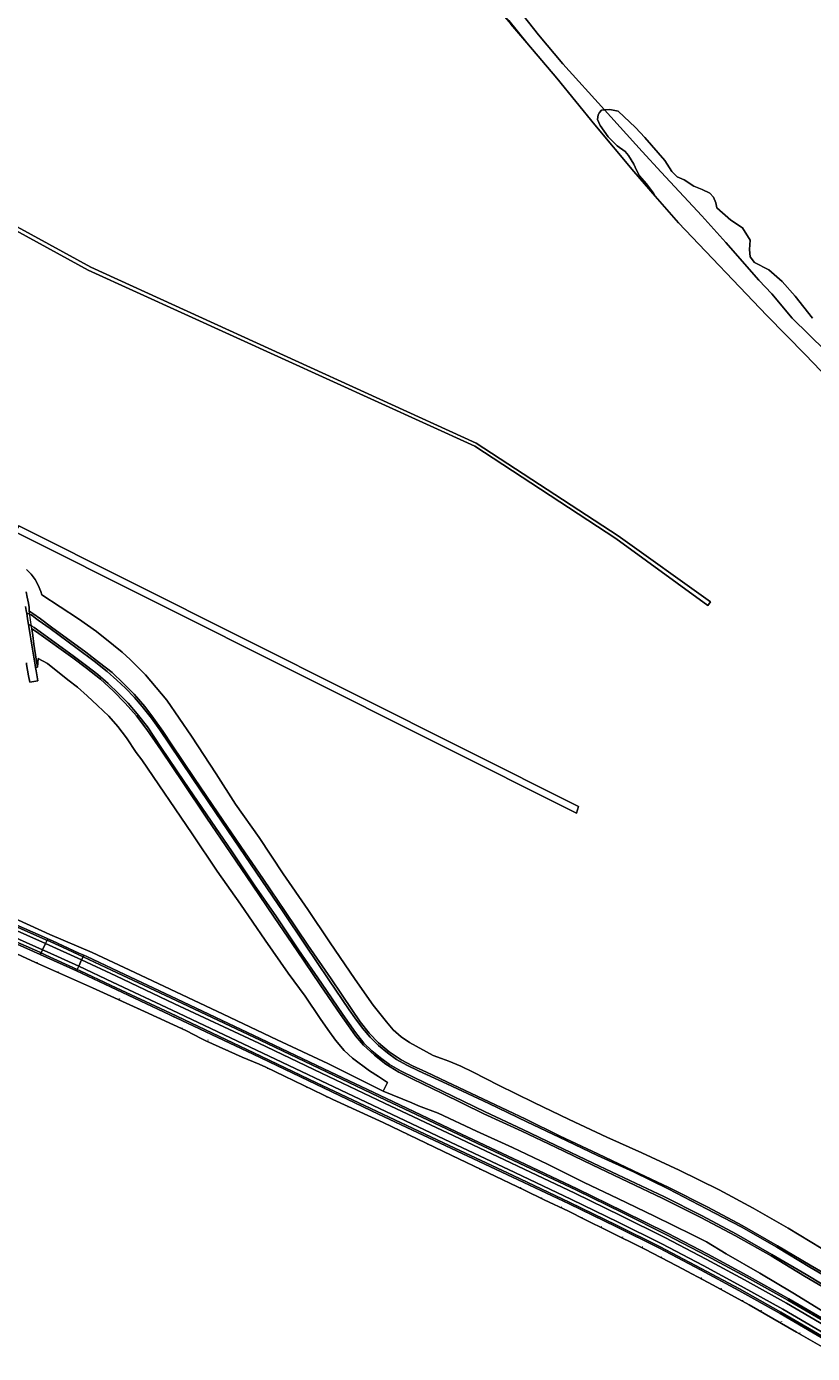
# Model space of a CAD drawing. Header units: metres. Extents: x 200176 to 205485, y 394066 to 399855.
# Tile 22 of 230: x 201794 to 202077, y 395791 to 396270. Entities that reach past the tile are written whole.
import ezdxf
from ezdxf.enums import TextEntityAlignment as Align

# ---------------------------------------------------------------- set-up
doc = ezdxf.new("R2010")
doc.units = ezdxf.units.M
doc.layers.get('0').update_dxf_attribs({"lineweight": 25})
for name, color, linetype, lineweight in [('B-WE-GR-BOOM-S', 90, 'Continuous', 25), ('B-WE-GR-BOUWLAND-GV', 80, 'Continuous', 13), ('B-WE-GR-GRAS-GV', 60, 'Continuous', 13), ('B-WE-GR-STRUIK-GV', 90, 'Continuous', 13), ('B-WE-GW-TALUD_KRUIN-G', 90, 'Continuous', 18), ('B-WE-IE-TERREINAFSCHEIDING_KUNSTMATIG_HEKWERK-G', 20, 'IE-TERREINAFSCHEIDING-KUNSTMATIG', 18), ('B-WE-OG-TERREIN_CULTUURSCHEIDING-GV', 7, 'Continuous', 18), ('B-WE-OG-TOPOGRAFIE-T18', 10, 'Continuous', 18), ('B-WE-OG-WATER-GV', 130, 'Continuous', 18), ('B-WE-OG-WEG-GV', 7, 'Continuous', 18), ('B-WE-RI-GWA_RIOOLPUT-S', 30, 'Continuous', 25), ('B-WE-VH-VERHARDING_ASFALT-GV', 252, 'Continuous', 18), ('B-WE-VH-VERHARDING_BETON-GV', 252, 'Continuous', 18), ('B-WE-VH-VERHARDING_OPEN-GV', 252, 'Continuous', 18), ('B-WE-VH-VERHARDING_PUIN-GV', 252, 'Continuous', 18)]:
    doc.layers.add(name, color=color, linetype=linetype, lineweight=lineweight)
doc.styles.add('NLCS-ISO', font='NLCS-ISO.ttf')
doc.styles.add('NLCS-ISO-M20-T18', font='NLCS-ISO.ttf', dxfattribs={"height": 0.036})
doc.linetypes.add('IE-TERREINAFSCHEIDING-KUNSTMATIG', pattern='A,4,[82,NLCS.shx,S=0.75,R=90,X=0,Y=0],4,-2', length=10)

# ---------------------------------------------------------------- blocks, each defined once
blk = doc.blocks.new('SRI-PUT_INSPECTIEPUT_RIOOLPUT-SO')
at = {"color": 0, "linetype": 'ByBlock', "lineweight": 18}
blk.add_lwpolyline([(-1, -1), (1, -1), (1, 1), (-1, 1)], close=True, dxfattribs=at)
at = {"color": 0, "linetype": 'ByBlock', "lineweight": 18, "style": 'NLCS-ISO'}
blk.add_text('r', height=1.5, dxfattribs=at).set_placement((0, 0), align=Align.MIDDLE_CENTER)
blk = doc.blocks.new('SGR-BOOM_01-SO')
at = {"linetype": 'ByBlock', "lineweight": 18}
h = blk.add_hatch(color=0, dxfattribs=at)
h.dxf.hatch_style = 1
edge = h.paths.add_edge_path()
edge.add_arc((0, 0), 0.25, 0, 360)
at = {"color": 0, "linetype": 'ByBlock', "lineweight": 18}
for radius in [2, 0.25]:
    blk.add_circle((0, 0), radius, dxfattribs=at)

msp = doc.modelspace()

# ---------------------------------------------------------------- linework, layer by layer
at = {"layer": 'B-WE-GR-BOUWLAND-GV', "flags": 128}
for points in [[(202085.704, 396139.944), (202074.901, 396151.251), (202060.983, 396165.379), (202029.034, 396198.751), (202020.654, 396208.415), (202012.966, 396217.28), (201998.912, 396234.174), (201985.273, 396250.93), (201974.364, 396263.64), (201968.601, 396270.356)], [(201738.703, 396225.679), (201817.205, 396182.816), (201956.148, 396119.302), (202007.387, 396085.9), (202040.566, 396062.166), (202039.671, 396060.886), (202006.514, 396084.947), (201955.635, 396118.284), (201816.252, 396181.705), (201737.83, 396224.647)], [(201793.974, 396073.764), (201795.698, 396072.124), (201797.095, 396070.243), (201798.141, 396068.202), (201799.119, 396065.94), (201799.51, 396064.735), (201812.725, 396056.078), (201819.178, 396051.432), (201825.376, 396046.508), (201828.419, 396044.03), (201831.317, 396041.35), (201836.884, 396035.794), (201844.607, 396026.688), (201853.424, 396013.71), (201862.416, 396000.091), (201869.294, 395989.155), (201877.921, 395977.234), (201886.589, 395964.155), (201895.458, 395951.196), (201903.297, 395939.586), (201912.503, 395926.022), (201918.926, 395916.705), (201921.398, 395913.749), (201923.802, 395910.694), (201926.203, 395907.837), (201929.062, 395905.376), (201932.049, 395903.271), (201940.638, 395898.639), (201943.639, 395897.501), (201946.274, 395896.581), (201950.587, 395894.744), (201955.064, 395892.604), (201964.141, 395887.92), (201976.931, 395881.61), (201989.671, 395875.475), (202003.27, 395869.171), (202015.822, 395863.558), (202029.29, 395857.322), (202043.748, 395850.174), (202056.008, 395843.551), (202068.642, 395836.32), (202080.504, 395829.127)], [(201786.877, 395949.367), (201802.359, 395942.278), (201817.607, 395935.697), (201833.019, 395928.478), (201864.842, 395913.463), (201884.4, 395904.232), (201902.671, 395895.761), (201922.558, 395885.749), (201924.172, 395888.844), (201920.865, 395891.014), (201917.717, 395893.051), (201911.525, 395897.685), (201908.53, 395900.433), (201905.447, 395904.122), (201902.664, 395908.002), (201899.866, 395911.996), (201894.442, 395920.046), (201888.316, 395928.267), (201880.061, 395940.227), (201871.15, 395953.198), (201862.755, 395965.093), (201853.74, 395978.493), (201835.512, 396005.142), (201833.553, 396007.894), (201829.98, 396013.1), (201826.867, 396017.179), (201823.697, 396020.948), (201819.617, 396024.767), (201815.913, 396028.301), (201812.422, 396031.416), (201808.855, 396034.072), (201801.564, 396039.982), (201798.23, 396041.728), (201797.96, 396038.55), (201797.276, 396038.441), (201797.467, 396037.242), (201798.039, 396033.667), (201795.166, 396033.18), (201794.751, 396035.527), (201794.361, 396037.56), (201794.028, 396039.567), (201793.927, 396040.154)], [(202085.126, 395791.187), (202071.603, 395798.844), (202054.547, 395808.709), (202041.569, 395815.776), (202028.472, 395822.754), (202017.005, 395828.745), (202003.597, 395835.429), (201995.313, 395839.462), (201989.457, 395842.506), (201980.622, 395846.616), (201973.537, 395850.056), (201947.334, 395862.609), (201922.598, 395874.428), (201904.441, 395882.77), (201886.983, 395891.137), (201880.3, 395894.34), (201877.911, 395895.485), (201871.798, 395898.03), (201858.694, 395903.89), (201857.256, 395904.616), (201851.4, 395907.571), (201836.577, 395914.508), (201817.788, 395923.017), (201797.196, 395932.086), (201783.928, 395938.308)]]:
    msp.add_lwpolyline(points, dxfattribs=at)
msp.add_lwpolyline([(201789.935, 396087.376), (201791.206, 396089.602), (201992.977, 395988.32), (201992.356, 395985.915)], close=True, dxfattribs=at)
at = {"layer": 'B-WE-GR-GRAS-GV', "flags": 128}
msp.add_lwpolyline([(201961.054, 396279.276), (201968.601, 396270.356), (201974.364, 396263.64), (201967.959, 396271.767)], close=True, dxfattribs=at)
for points in [[(202080.504, 395829.127), (202068.642, 395836.32), (202056.008, 395843.551), (202043.748, 395850.174), (202029.29, 395857.322), (202015.822, 395863.558), (202003.27, 395869.171), (201989.671, 395875.475), (201976.931, 395881.61), (201964.141, 395887.92), (201955.064, 395892.604), (201950.587, 395894.744), (201946.274, 395896.581), (201943.639, 395897.501), (201940.638, 395898.639), (201932.049, 395903.271), (201929.062, 395905.376), (201926.203, 395907.837), (201923.802, 395910.694), (201921.398, 395913.749), (201918.926, 395916.705), (201912.503, 395926.022), (201903.297, 395939.586), (201895.458, 395951.196), (201886.589, 395964.155), (201877.921, 395977.234), (201869.294, 395989.155), (201862.416, 396000.091), (201853.424, 396013.71), (201844.607, 396026.688), (201836.884, 396035.794), (201831.317, 396041.35), (201828.419, 396044.03), (201825.376, 396046.508), (201819.178, 396051.432), (201812.725, 396056.078), (201799.51, 396064.735), (201799.119, 396065.94), (201798.141, 396068.202), (201797.095, 396070.243), (201795.698, 396072.124), (201793.974, 396073.764)], [(201793.879, 396065.816), (201794.219, 396063.807), (201794.652, 396061.696), (201794.902, 396060.085), (201794.912, 396058.871), (201795.525, 396058.439), (201796.236, 396057.931), (201798.995, 396055.996), (201803.022, 396053.044), (201815.35, 396044.045), (201820.35, 396040.16), (201824.81, 396036.625), (201828.825, 396032.893), (201832.783, 396028.824), (201836.651, 396024.366), (201839.795, 396020.177), (201843.083, 396015.488), (201846.411, 396010.601), (201854.605, 395998.518), (201862.937, 395986.141), (201871.283, 395974.008), (201879.407, 395962.029), (201887.221, 395950.546), (201895.478, 395938.363), (201903.819, 395926.301), (201911.261, 395915.14), (201914.255, 395910.721), (201917.486, 395906.654), (201920.894, 395903.126), (201924.748, 395899.954), (201929.046, 395897.076), (201933.219, 395894.936), (201938.198, 395892.617), (201945.51, 395889.145), (201960.823, 395881.874), (201974.069, 395875.616), (201986.38, 395869.562), (201999.958, 395863.144), (202012.83, 395857.071), (202025.583, 395850.964), (202039.622, 395843.913), (202052.073, 395837.313), (202064.841, 395830.016), (202076.585, 395823.026), (202088.793, 395815.944)], [(202086.404, 395812.114), (202074.576, 395819.103), (202062.446, 395826.379), (202049.61, 395833.567), (202037.165, 395840.255), (202023.253, 395847.169), (202011.063, 395852.967), (201997.914, 395859.206), (201984.692, 395865.504), (201972.601, 395871.277), (201958.92, 395877.629), (201943.79, 395884.995), (201933.311, 395890.014), (201928.244, 395892.581), (201923.572, 395895.505), (201919.43, 395898.742), (201915.533, 395902.294), (201912.666, 395905.711), (201910.073, 395909.247), (201907.175, 395913.33), (201899.931, 395924.055), (201891.532, 395936.328), (201883.305, 395948.527), (201875.524, 395960.041), (201867.596, 395971.723), (201859.047, 395984.221), (201850.413, 395996.86), (201842.499, 396008.626), (201837.318, 396016.18), (201833.606, 396021.017), (201829.567, 396025.637), (201825.256, 396030.121), (201820.639, 396034.318), (201815.629, 396038.234), (201810.641, 396041.914), (201797.536, 396051.29), (201795.899, 396052.399), (201796.266, 396049.966), (201796.602, 396046.853), (201797.197, 396043.051), (201797.96, 396038.55), (201798.23, 396041.728), (201801.564, 396039.982), (201808.855, 396034.072), (201812.422, 396031.416), (201815.913, 396028.301), (201819.617, 396024.767), (201823.697, 396020.948), (201826.867, 396017.179), (201829.98, 396013.1), (201833.553, 396007.894), (201835.512, 396005.142), (201853.74, 395978.493), (201862.755, 395965.093), (201871.15, 395953.198), (201880.061, 395940.227), (201888.316, 395928.267), (201894.442, 395920.046), (201899.866, 395911.996), (201902.664, 395908.002), (201905.447, 395904.122), (201908.53, 395900.433), (201911.525, 395897.685), (201917.717, 395893.051), (201920.865, 395891.014), (201924.172, 395888.844), (201922.558, 395885.749), (201932.909, 395881.532), (201935.341, 395880.408), (201942.385, 395877.838), (201956.219, 395871.357), (201969.205, 395865.379), (201981.799, 395859.428), (201995.108, 395852.861), (202007.242, 395847.046), (202020.374, 395840.708), (202034.087, 395833.914), (202039.223, 395831.376), (202046.258, 395827.116), (202058.466, 395820.091), (202070.32, 395813.075), (202081.903, 395805.898)]]:
    msp.add_lwpolyline(points, dxfattribs=at)
at = {"layer": 'B-WE-GR-STRUIK-GV', "flags": 128}
for points in [[(202082.098, 396152.695), (202070.126, 396164.468), (202062.692, 396173.213), (202058.052, 396178.162), (202046.13, 396191.721), (202037.56, 396201.275), (202022.861, 396217.099), (202016.001, 396224.565), (202002.394, 396239.552), (202001.33, 396239.382), (202000.563, 396238.558), (202000.123, 396237.734), (201999.935, 396236.048), (202000.784, 396233.869), (202003.673, 396229.796), (202007.028, 396226.522), (202009.832, 396224.476), (202011.037, 396223.12), (202013.009, 396219.892), (202014.001, 396217.721), (202015.008, 396215.772), (202017.456, 396212.936), (202020.055, 396209.49), (202020.654, 396208.415), (202029.034, 396198.751), (202060.983, 396165.379), (202074.901, 396151.251), (202085.704, 396139.944)], [(202077.423, 396164.364), (202071.117, 396172.381), (202066.495, 396177.666), (202061.641, 396181.809), (202056.55, 396184.49), (202054.986, 396186.581), (202054.742, 396189.21), (202054.887, 396192.575), (202052.135, 396196.959), (202047.922, 396199.785), (202042.899, 396204.157), (202042.497, 396206.05), (202041.723, 396208.062), (202040.405, 396209.447), (202037.617, 396210.852), (202034.605, 396212.048), (202031.13, 396214.255), (202028.619, 396215.395), (202026.674, 396217.325), (202024.177, 396221.282), (202016.941, 396229.563), (202013.57, 396233.208), (202007.348, 396239.041), (202004.323, 396239.702), (202002.394, 396239.552), (202016.001, 396224.565), (202022.861, 396217.099), (202037.56, 396201.275), (202046.13, 396191.721), (202058.052, 396178.162), (202062.692, 396173.213), (202070.126, 396164.468), (202082.098, 396152.695)]]:
    msp.add_lwpolyline(points, dxfattribs=at)
at = {"layer": 'B-WE-GW-TALUD_KRUIN-G', "flags": 128}
for points in [[(201883.702, 396363.888), (201890.226, 396356.381), (201914.807, 396329.434), (201938.432, 396304.895), (201952.707, 396289.141), (201961.054, 396279.276), (201967.959, 396271.767), (201974.364, 396263.64), (201985.273, 396250.93), (201998.912, 396234.174), (202012.966, 396217.28), (202020.654, 396208.415)], [(202020.654, 396208.415), (202029.034, 396198.751), (202060.983, 396165.379), (202074.901, 396151.251), (202085.704, 396139.944), (202098.716, 396127.39), (202104.361, 396122.848), (202124.026, 396106.88), (202133.654, 396099.18)], [(201793.879, 396065.816), (201794.219, 396063.807), (201794.652, 396061.696), (201794.902, 396060.085), (201794.912, 396058.871), (201795.525, 396058.439), (201796.236, 396057.931), (201798.995, 396055.996), (201803.022, 396053.044), (201815.35, 396044.045), (201820.35, 396040.16), (201824.81, 396036.625), (201828.825, 396032.893), (201832.783, 396028.824), (201836.651, 396024.366), (201839.795, 396020.177), (201843.083, 396015.488), (201846.411, 396010.601), (201854.605, 395998.518), (201862.937, 395986.141), (201871.283, 395974.008), (201879.407, 395962.029), (201887.221, 395950.546), (201895.478, 395938.363), (201903.819, 395926.301), (201911.261, 395915.14), (201914.255, 395910.721), (201917.486, 395906.654), (201920.894, 395903.126), (201924.748, 395899.954), (201929.046, 395897.076), (201933.219, 395894.936), (201938.198, 395892.617), (201945.51, 395889.145), (201960.823, 395881.874), (201974.069, 395875.616), (201986.38, 395869.562), (201999.958, 395863.144), (202012.83, 395857.071), (202025.583, 395850.964), (202039.622, 395843.913), (202052.073, 395837.313), (202064.841, 395830.016), (202076.585, 395823.026), (202088.793, 395815.944)], [(202086.404, 395812.114), (202074.576, 395819.103), (202062.446, 395826.379), (202049.61, 395833.567), (202037.165, 395840.255), (202023.253, 395847.169), (202011.063, 395852.967), (201997.914, 395859.206), (201984.692, 395865.504), (201972.601, 395871.277), (201958.92, 395877.629), (201943.79, 395884.995), (201933.311, 395890.014), (201928.244, 395892.581), (201923.572, 395895.505), (201919.43, 395898.742), (201915.533, 395902.294), (201912.666, 395905.711), (201910.073, 395909.247), (201907.175, 395913.33), (201899.931, 395924.055), (201891.532, 395936.328), (201883.305, 395948.527), (201875.524, 395960.041), (201867.596, 395971.723), (201859.047, 395984.221), (201850.413, 395996.86), (201842.499, 396008.626), (201837.318, 396016.18), (201833.606, 396021.017), (201829.567, 396025.637), (201825.256, 396030.121), (201820.639, 396034.318), (201815.629, 396038.234), (201810.641, 396041.914), (201797.536, 396051.29), (201795.899, 396052.399), (201796.266, 396049.966), (201796.602, 396046.853), (201797.197, 396043.051), (201797.96, 396038.55)]]:
    msp.add_lwpolyline(points, dxfattribs=at)
at = {"layer": 'B-WE-IE-TERREINAFSCHEIDING_KUNSTMATIG_HEKWERK-G', "flags": 128}
for points in [[(201795.899, 396052.399), (201794.912, 396058.871)], [(201797.96, 396038.55), (201797.197, 396043.051), (201796.602, 396046.853), (201796.266, 396049.966), (201795.899, 396052.399)]]:
    msp.add_lwpolyline(points, dxfattribs=at)
at = {"layer": 'B-WE-OG-TERREIN_CULTUURSCHEIDING-GV', "flags": 128}
for points in [[(201654.335, 396265.446), (201653.79, 396264.338), (201737.83, 396224.647), (201816.252, 396181.705), (201955.635, 396118.284), (202006.514, 396084.947), (202039.671, 396060.886), (202040.566, 396062.166), (202007.387, 396085.9), (201956.148, 396119.302), (201817.205, 396182.816), (201738.703, 396225.679)], [(201789.935, 396087.376), (201992.356, 395985.915), (201992.977, 395988.32), (201791.206, 396089.602)]]:
    msp.add_lwpolyline(points, close=True, dxfattribs=at)
for points in [[(202088.793, 395815.944), (202076.585, 395823.026), (202064.841, 395830.016), (202052.073, 395837.313), (202039.622, 395843.913), (202025.583, 395850.964), (202012.83, 395857.071), (201999.958, 395863.144), (201986.38, 395869.562), (201974.069, 395875.616), (201960.823, 395881.874), (201945.51, 395889.145), (201938.198, 395892.617), (201933.219, 395894.936), (201929.046, 395897.076), (201924.748, 395899.954), (201920.894, 395903.126), (201917.486, 395906.654), (201914.255, 395910.721), (201911.261, 395915.14), (201903.819, 395926.301), (201895.478, 395938.363), (201887.221, 395950.546), (201879.407, 395962.029), (201871.283, 395974.008), (201862.937, 395986.141), (201854.605, 395998.518), (201846.411, 396010.601), (201843.083, 396015.488), (201839.795, 396020.177), (201836.651, 396024.366), (201832.783, 396028.824), (201828.825, 396032.893), (201824.81, 396036.625), (201820.35, 396040.16), (201815.35, 396044.045), (201803.022, 396053.044), (201798.995, 396055.996), (201796.236, 396057.931), (201795.525, 396058.439), (201794.912, 396058.871), (201794.902, 396060.085), (201794.652, 396061.696), (201794.219, 396063.807), (201793.879, 396065.816)], [(201793.624, 396060.492), (201794.003, 396058.326), (201794.051, 396058.04), (201794.774, 396057.853), (201795.414, 396057.564), (201796.03, 396057.185), (201796.58, 396056.761), (201797.224, 396056.259), (201798.225, 396055.562), (201802.523, 396052.493), (201812.28, 396045.375), (201818.362, 396040.757), (201823.029, 396037.069), (201826.552, 396033.958), (201829.656, 396031.018), (201832.881, 396027.655), (201835.698, 396024.453), (201839.082, 396020.235), (201842.106, 396015.999), (201845.516, 396010.863), (201853.724, 395998.648), (201862.193, 395986.107), (201870.649, 395973.674), (201878.858, 395961.675), (201886.472, 395950.344), (201894.627, 395938.364), (201903.027, 395925.834), (201910.354, 395915.059), (201912.38, 395912.171), (201915.154, 395908.449), (201917.905, 395905.248), (201920.965, 395902.269), (201924.099, 395899.613), (201927.423, 395897.205), (201931.105, 395895.151), (201935.389, 395893.094), (201945.515, 395888.353), (201960.709, 395881.291), (201974.403, 395874.658), (201986.08, 395869.207), (201999.872, 395862.512), (202012.819, 395856.664), (202025.345, 395850.507), (202039.169, 395843.318), (202051.651, 395836.8), (202064.535, 395829.453), (202076.449, 395822.351), (202088.599, 395815.22)], [(202086.657, 395812.627), (202075.101, 395819.656), (202062.705, 395826.826), (202049.977, 395834.249), (202037.675, 395840.833), (202023.807, 395847.726), (202011.587, 395853.592), (201998.367, 395859.82), (201984.785, 395866.316), (201972.991, 395871.91), (201959.383, 395878.319), (201944.032, 395885.711), (201933.965, 395890.505), (201929.137, 395892.904), (201924.877, 395895.338), (201921.588, 395897.803), (201918.537, 395900.284), (201915.636, 395903.109), (201912.563, 395906.946), (201910.278, 395910.13), (201908.021, 395913.368), (201900.36, 395924.696), (201892.004, 395936.75), (201884.105, 395948.578), (201876.132, 395960.158), (201868.183, 395971.99), (201859.064, 395985.377), (201850.652, 395997.511), (201842.7, 396009.366), (201837.562, 396017.079), (201833.935, 396021.732), (201830.601, 396025.602), (201827.176, 396029.143), (201823.429, 396032.728), (201819.736, 396035.97), (201815.617, 396039.119), (201810.83, 396042.731), (201798.911, 396051.327), (201796.786, 396052.849), (201795.928, 396053.387), (201795.401, 396053.734), (201794.703, 396053.986), (201794.81, 396053.282), (201795.209, 396050.921), (201795.568, 396048.835), (201795.944, 396046.531), (201796.314, 396044.366), (201796.665, 396042.186), (201796.998, 396040.187), (201797.276, 396038.441), (201797.96, 396038.55), (201797.197, 396043.051), (201796.602, 396046.853), (201796.266, 396049.966), (201795.899, 396052.399), (201797.536, 396051.29), (201810.641, 396041.914), (201815.629, 396038.234), (201820.639, 396034.318), (201825.256, 396030.121), (201829.567, 396025.637), (201833.606, 396021.017), (201837.318, 396016.18), (201842.499, 396008.626), (201850.413, 395996.86), (201859.047, 395984.221), (201867.596, 395971.723), (201875.524, 395960.041), (201883.305, 395948.527), (201891.532, 395936.328), (201899.931, 395924.055), (201907.175, 395913.33), (201910.073, 395909.247), (201912.666, 395905.711), (201915.533, 395902.294), (201919.43, 395898.742), (201923.572, 395895.505), (201928.244, 395892.581), (201933.311, 395890.014), (201943.79, 395884.995), (201958.92, 395877.629), (201972.601, 395871.277), (201984.692, 395865.504), (201997.914, 395859.206), (202011.063, 395852.967), (202023.253, 395847.169), (202037.165, 395840.255), (202049.61, 395833.567), (202062.446, 395826.379), (202074.576, 395819.103), (202086.404, 395812.114)]]:
    msp.add_lwpolyline(points, dxfattribs=at)
at = {"layer": 'B-WE-OG-WATER-GV', "flags": 128}
msp.add_lwpolyline([(201971.334, 396275.746), (201978.649, 396266.537), (201987.37, 396256.074), (202002.394, 396239.552), (202004.323, 396239.702), (202007.348, 396239.041), (202013.57, 396233.208), (202016.941, 396229.563), (202024.177, 396221.282), (202026.674, 396217.325), (202028.619, 396215.395), (202031.13, 396214.255), (202034.605, 396212.048), (202037.617, 396210.852), (202040.405, 396209.447), (202041.723, 396208.062), (202042.497, 396206.05), (202042.899, 396204.157), (202047.922, 396199.785), (202052.135, 396196.959), (202054.887, 396192.575), (202054.742, 396189.21), (202054.986, 396186.581), (202056.55, 396184.49), (202061.641, 396181.809), (202066.495, 396177.666), (202071.117, 396172.381), (202077.423, 396164.364)], dxfattribs=at)
at = {"layer": 'B-WE-OG-WEG-GV', "flags": 128}
for points in [[(201812.021, 395929.095), (201798.963, 395935.051), (201779.849, 395943.495), (201757.175, 395953.35), (201735.73, 395962.611), (201713.84, 395972.001), (201681.269, 395985.848), (201664.445, 395993.053), (201648.088, 396000.257), (201630.816, 396008.124), (201616.103, 396015.263), (201602.17, 396022.707), (201587.606, 396031.088), (201573.512, 396039.465), (201553.108, 396051.634), (201517.561, 396073.009), (201496.391, 396085.717), (201486.318, 396091.762), (201467.392, 396103.186), (201451.037, 396113.018)], [(201782.253, 395949.231), (201801.167, 395940.898), (201801.653, 395940.68), (201803.404, 395939.894), (201807.24, 395938.127), (201812.887, 395935.543), (201814.61, 395934.764), (201815.767, 395934.241), (201827.209, 395928.85), (201848.293, 395918.917), (201878.23, 395904.773), (201901.167, 395893.843), (201923.83, 395883.066), (201948.794, 395871.232), (201971.81, 395860.399), (201992.528, 395850.575), (202009.295, 395842.417), (202025.105, 395834.564), (202039.621, 395826.955), (202053.868, 395819.25), (202068.835, 395810.88), (202085.79, 395801.027)], [(202081.903, 395805.898), (202070.32, 395813.075), (202058.466, 395820.091), (202046.258, 395827.116), (202039.223, 395831.376), (202034.087, 395833.914), (202020.374, 395840.708), (202007.242, 395847.046), (201995.108, 395852.861), (201981.799, 395859.428), (201969.205, 395865.379), (201956.219, 395871.357), (201942.385, 395877.838), (201935.341, 395880.408), (201932.909, 395881.532), (201922.558, 395885.749), (201902.671, 395895.761), (201884.4, 395904.232), (201864.842, 395913.463), (201833.019, 395928.478), (201817.607, 395935.697), (201802.359, 395942.278), (201786.877, 395949.367)], [(201783.928, 395938.308), (201797.196, 395932.086), (201817.788, 395923.017), (201836.577, 395914.508), (201851.4, 395907.571), (201857.256, 395904.616), (201858.694, 395903.89), (201871.798, 395898.03), (201877.911, 395895.485), (201880.3, 395894.34), (201886.983, 395891.137), (201904.441, 395882.77), (201922.598, 395874.428), (201947.334, 395862.609), (201973.537, 395850.056), (201980.622, 395846.616), (201989.457, 395842.506), (201995.313, 395839.462), (202003.597, 395835.429), (202017.005, 395828.745), (202028.472, 395822.754), (202041.569, 395815.776), (202054.547, 395808.709), (202071.603, 395798.844), (202085.126, 395791.187)], [(202082.622, 395795.718), (202065.69, 395805.572), (202050.835, 395813.89), (202037.006, 395821.317), (202022.183, 395829.092), (202006.467, 395836.935), (201989.634, 395845.072), (201969.177, 395854.778), (201920.953, 395877.506), (201898.251, 395888.288), (201875.685, 395899.065), (201845.649, 395913.27), (201824.23, 395923.325), (201812.021, 395929.095)]]:
    msp.add_lwpolyline(points, dxfattribs=at)
at = {"layer": 'B-WE-VH-VERHARDING_ASFALT-GV', "flags": 128}
for points in [[(201793.927, 396040.154), (201794.028, 396039.567), (201794.361, 396037.56), (201794.751, 396035.527), (201795.166, 396033.18), (201798.039, 396033.667), (201797.467, 396037.242), (201797.276, 396038.441), (201796.998, 396040.187), (201796.665, 396042.186), (201796.314, 396044.366), (201795.944, 396046.531), (201795.568, 396048.835), (201795.209, 396050.921), (201794.81, 396053.282), (201794.703, 396053.986), (201794.394, 396056.012), (201794.051, 396058.04), (201794.003, 396058.326), (201793.624, 396060.492)], [(201780.576, 395945.191), (201799.761, 395936.722), (201800.86, 395939.02), (201781.61, 395947.485)], [(201781.61, 395947.485), (201800.86, 395939.02), (201801.398, 395940.146), (201800.917, 395940.364), (201782.002, 395948.693)], [(201780.07, 395944.044), (201798.732, 395935.814), (201799.219, 395935.587), (201799.761, 395936.722), (201780.576, 395945.191)], [(202084.818, 395799.459), (202067.973, 395809.299), (202052.893, 395817.672), (202039.104, 395825.168), (202024.194, 395832.987), (202008.444, 395840.824), (201991.685, 395848.936), (201948.054, 395869.658), (201923.046, 395881.453), (201900.305, 395892.205), (201877.709, 395903.007), (201847.38, 395917.224), (201826.148, 395927.315), (201813.838, 395933.072), (201812.79, 395930.779), (201825.038, 395925.053), (201846.448, 395914.967), (201946.912, 395867.342), (201970.055, 395856.445), (201990.49, 395846.693), (202007.316, 395838.562), (202023.038, 395830.704), (202037.958, 395822.917), (202051.655, 395815.426), (202066.663, 395807.118), (202083.54, 395797.283)], [(202085.45, 395800.513), (202068.558, 395810.356), (202053.56, 395818.724), (202039.334, 395826.403), (202024.798, 395834.002), (202008.957, 395841.891), (201992.255, 395850.053), (201971.683, 395859.753), (201923.587, 395882.517), (201878.23, 395904.092), (201847.998, 395918.404), (201826.691, 395928.444), (201814.362, 395934.221), (201813.838, 395933.072), (201826.148, 395927.315), (201847.38, 395917.224), (201877.709, 395903.007), (201900.305, 395892.205), (201923.046, 395881.453), (201948.054, 395869.658), (201991.685, 395848.936), (202008.444, 395840.824), (202024.194, 395832.987), (202039.104, 395825.168), (202052.893, 395817.672), (202067.973, 395809.299), (202084.818, 395799.459)], [(202083.54, 395797.283), (202066.663, 395807.118), (202051.655, 395815.426), (202037.958, 395822.917), (202023.038, 395830.704), (202007.316, 395838.562), (201990.49, 395846.693), (201970.055, 395856.445), (201946.912, 395867.342), (201846.448, 395914.967), (201825.038, 395925.053), (201812.79, 395930.779), (201812.276, 395929.653), (201813.354, 395929.165), (201824.495, 395923.885), (201845.9, 395913.84), (201876.011, 395899.583), (201898.498, 395888.806), (201946.346, 395866.189), (201969.452, 395855.316), (201989.921, 395845.608), (202006.758, 395837.484), (202022.47, 395829.638), (202037.287, 395821.854), (202051.086, 395814.439), (202066.034, 395806.092), (202082.951, 395796.236)]]:
    msp.add_lwpolyline(points, dxfattribs=at)
for points in [[(201800.86, 395939.02), (201799.761, 395936.722), (201801.383, 395935.982), (201812.79, 395930.779), (201813.838, 395933.072)], [(201801.398, 395940.146), (201800.86, 395939.02), (201813.838, 395933.072), (201814.362, 395934.221), (201806.991, 395937.603)], [(201799.219, 395935.587), (201800.985, 395934.765), (201812.276, 395929.653), (201812.79, 395930.779), (201801.383, 395935.982), (201799.761, 395936.722)]]:
    msp.add_lwpolyline(points, close=True, dxfattribs=at)
at = {"layer": 'B-WE-VH-VERHARDING_BETON-GV', "flags": 128}
for points in [[(201782.002, 395948.693), (201800.917, 395940.364), (201801.398, 395940.146), (201801.653, 395940.68), (201801.167, 395940.898), (201782.253, 395949.231)], [(201779.849, 395943.495), (201798.963, 395935.051), (201799.219, 395935.587), (201798.732, 395935.814), (201780.07, 395944.044)], [(202085.79, 395801.027), (202068.835, 395810.88), (202053.868, 395819.25), (202039.621, 395826.955), (202025.105, 395834.564), (202009.295, 395842.417), (201992.528, 395850.575), (201971.81, 395860.399), (201948.794, 395871.232), (201923.83, 395883.066), (201901.167, 395893.843), (201878.23, 395904.773), (201848.293, 395918.917), (201827.209, 395928.85), (201815.767, 395934.241), (201814.61, 395934.764), (201814.362, 395934.221), (201826.691, 395928.444), (201847.998, 395918.404), (201878.23, 395904.092), (201923.587, 395882.517), (201971.683, 395859.753), (201992.255, 395850.053), (202008.957, 395841.891), (202024.798, 395834.002), (202039.334, 395826.403), (202053.56, 395818.724), (202068.558, 395810.356), (202085.45, 395800.513)], [(202082.951, 395796.236), (202066.034, 395806.092), (202051.086, 395814.439), (202037.287, 395821.854), (202022.47, 395829.638), (202006.758, 395837.484), (201989.921, 395845.608), (201969.452, 395855.316), (201946.346, 395866.189), (201898.498, 395888.806), (201876.011, 395899.583), (201845.9, 395913.84), (201824.495, 395923.885), (201813.354, 395929.165), (201812.276, 395929.653), (201812.021, 395929.095), (201824.23, 395923.325), (201845.649, 395913.27), (201875.685, 395899.065), (201898.251, 395888.288), (201920.953, 395877.506), (201969.177, 395854.778), (201989.634, 395845.072), (202006.467, 395836.935), (202022.183, 395829.092), (202037.006, 395821.317), (202050.835, 395813.89), (202065.69, 395805.572), (202082.622, 395795.718)]]:
    msp.add_lwpolyline(points, dxfattribs=at)
for points in [[(201801.398, 395940.146), (201806.991, 395937.603), (201814.362, 395934.221), (201814.61, 395934.764), (201812.887, 395935.543), (201807.24, 395938.127), (201803.404, 395939.894), (201801.653, 395940.68)], [(201798.963, 395935.051), (201812.021, 395929.095), (201812.276, 395929.653), (201800.985, 395934.765), (201799.219, 395935.587)]]:
    msp.add_lwpolyline(points, close=True, dxfattribs=at)
at = {"layer": 'B-WE-VH-VERHARDING_OPEN-GV', "flags": 128}
msp.add_lwpolyline([(201967.959, 396271.767), (201974.364, 396263.64), (201985.273, 396250.93), (201998.912, 396234.174), (202012.966, 396217.28), (202020.654, 396208.415), (202020.055, 396209.49), (202017.456, 396212.936), (202015.008, 396215.772), (202014.001, 396217.721), (202013.009, 396219.892), (202011.037, 396223.12), (202009.832, 396224.476), (202007.028, 396226.522), (202003.673, 396229.796), (202000.784, 396233.869), (201999.935, 396236.048), (202000.123, 396237.734), (202000.563, 396238.558), (202001.33, 396239.382), (202002.394, 396239.552), (201987.37, 396256.074), (201978.649, 396266.537), (201971.334, 396275.746)], dxfattribs=at)
at = {"layer": 'B-WE-VH-VERHARDING_PUIN-GV', "flags": 128}
msp.add_lwpolyline([(202088.599, 395815.22), (202076.449, 395822.351), (202064.535, 395829.453), (202051.651, 395836.8), (202039.169, 395843.318), (202025.345, 395850.507), (202012.819, 395856.664), (201999.872, 395862.512), (201986.08, 395869.207), (201974.403, 395874.658), (201960.709, 395881.291), (201945.515, 395888.353), (201935.389, 395893.094), (201931.105, 395895.151), (201927.423, 395897.205), (201924.099, 395899.613), (201920.965, 395902.269), (201917.905, 395905.248), (201915.154, 395908.449), (201912.38, 395912.171), (201910.354, 395915.059), (201903.027, 395925.834), (201894.627, 395938.364), (201886.472, 395950.344), (201878.858, 395961.675), (201870.649, 395973.674), (201862.193, 395986.107), (201853.724, 395998.648), (201845.516, 396010.863), (201842.106, 396015.999), (201839.082, 396020.235), (201835.698, 396024.453), (201832.881, 396027.655), (201829.656, 396031.018), (201826.552, 396033.958), (201823.029, 396037.069), (201818.362, 396040.757), (201812.28, 396045.375), (201802.523, 396052.493), (201798.225, 396055.562), (201797.224, 396056.259), (201796.58, 396056.761), (201796.03, 396057.185), (201795.414, 396057.564), (201794.774, 396057.853), (201794.051, 396058.04), (201794.394, 396056.012), (201794.703, 396053.986), (201795.401, 396053.734), (201795.928, 396053.387), (201796.786, 396052.849), (201798.911, 396051.327), (201810.83, 396042.731), (201815.617, 396039.119), (201819.736, 396035.97), (201823.429, 396032.728), (201827.176, 396029.143), (201830.601, 396025.602), (201833.935, 396021.732), (201837.562, 396017.079), (201842.7, 396009.366), (201850.652, 395997.511), (201859.064, 395985.377), (201868.183, 395971.99), (201876.132, 395960.158), (201884.105, 395948.578), (201892.004, 395936.75), (201900.36, 395924.696), (201908.021, 395913.368), (201910.278, 395910.13), (201912.563, 395906.946), (201915.636, 395903.109), (201918.537, 395900.284), (201921.588, 395897.803), (201924.877, 395895.338), (201929.137, 395892.904), (201933.965, 395890.505), (201944.032, 395885.711), (201959.383, 395878.319), (201972.991, 395871.91), (201984.785, 395866.316), (201998.367, 395859.82), (202011.587, 395853.592), (202023.807, 395847.726), (202037.675, 395840.833), (202049.977, 395834.249), (202062.705, 395826.826), (202075.101, 395819.656), (202086.657, 395812.627)], dxfattribs=at)

# ---------------------------------------------------------------- block references
at = {"layer": 'B-WE-GR-BOOM-S', "xscale": 0.02, "yscale": 0.02, "zscale": 0.02}
for p in [(201797.719, 395932.215), (201805.313, 395928.68), (201812.478, 395925.34), (201820.186, 395921.978), (201827.428, 395918.99), (201834.443, 395915.511), (201841.943, 395912.11), (201850.002, 395908.547), (201859.433, 395904.141), (201866.342, 395900.765), (201873.077, 395897.384), (201880.996, 395893.888), (201887.971, 395890.686), (201895.199, 395887.002), (201902.348, 395883.598), (201909.777, 395880.234), (201916.118, 395877.343), (201923.898, 395873.809), (201931.601, 395869.971), (201938.775, 395866.571), (201948.403, 395862.084), (201957.538, 395857.583), (201964.881, 395854.334), (201972.043, 395850.947), (201979.614, 395847.241), (201986.941, 395843.936), (201994.288, 395840.103), (202001.347, 395836.841), (202008.911, 395833.189), (202016.201, 395829.631), (202023.047, 395825.915), (202030.547, 395821.768), (202037.435, 395818.423), (202044.433, 395814.561), (202052.157, 395810.342), (202058.83, 395806.598), (202066.226, 395802.669), (202072.832, 395798.552)]:
    msp.add_blockref('SGR-BOOM_01-SO', p, dxfattribs=at)
at = {"layer": 'B-WE-RI-GWA_RIOOLPUT-S', "xscale": 0.02, "yscale": 0.02, "zscale": 0.02}
msp.add_blockref('SRI-PUT_INSPECTIEPUT_RIOOLPUT-SO', (201847.173, 395912.499), dxfattribs=at)

# ---------------------------------------------------------------- texts
at = {"layer": 'B-WE-OG-TOPOGRAFIE-T18', "style": 'NLCS-ISO-M20-T18'}
msp.add_text('Wanssumseweg', height=0.036, rotation=335, dxfattribs=at).set_placement((201845.821, 395916.141), align=Align.MIDDLE)

doc.saveas('drawing.dxf')
